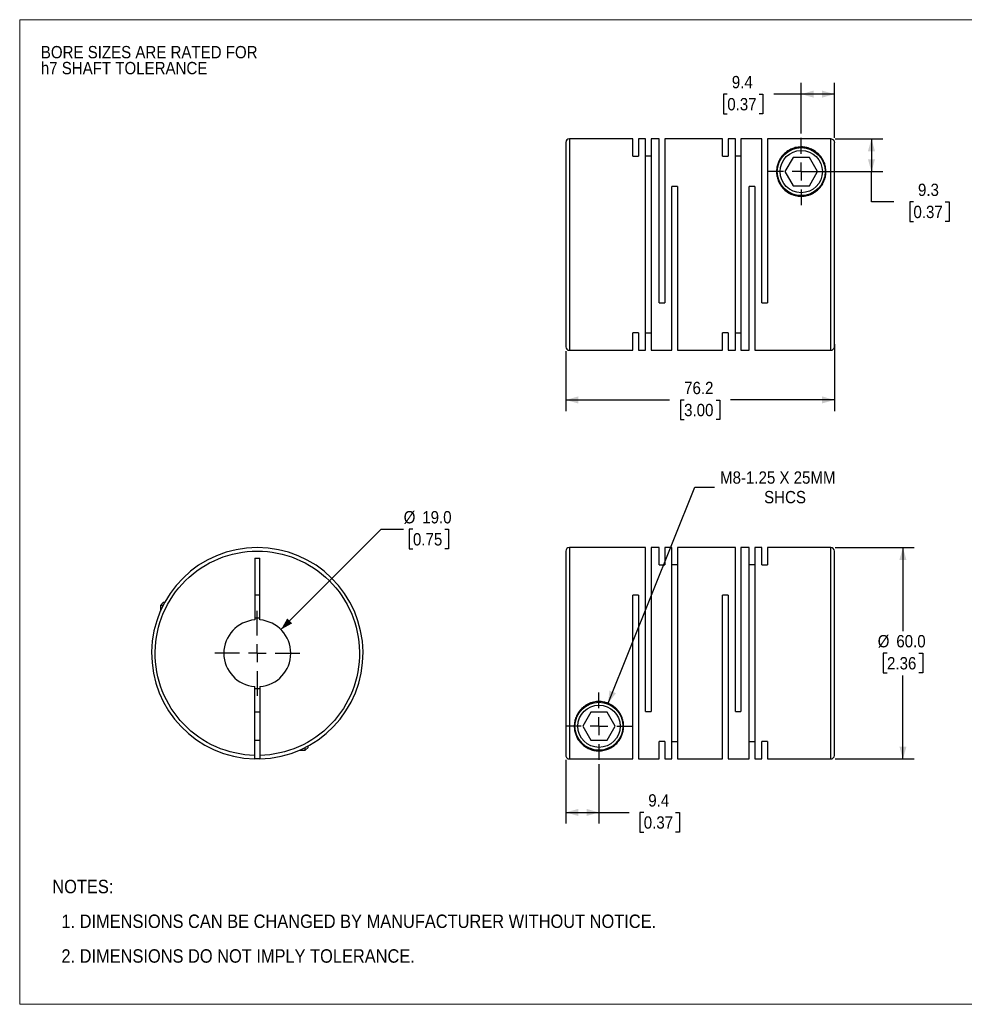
# Model space of a CAD drawing. Header units: millimetres. Extents: x 0 to 432, y 0 to 279.
# Tile 1 of 2: x 0 to 268, y 0 to 279. Entities that reach past the tile are written whole.
import ezdxf

# ---------------------------------------------------------------- set-up
doc = ezdxf.new("R2010")
doc.units = ezdxf.units.MM
doc.linetypes.add('SLD-Solid', pattern=[0])
doc.layers.add('SLD-0', color=7, linetype='SLD-Solid', lineweight=25)
doc.layers.add('TEXT', color=140, linetype='SLD-Solid', lineweight=25)
doc.styles.add('SLDTEXTSTYLE0', font='GOTHIC.TTF', dxfattribs={"width": 0.913})
doc.dimstyles.new('SLDDIMSTYLE0', dxfattribs={"dimtxt": 3.5, "dimasz": 3.5, "dimexe": 0, "dimexo": 0.0625, "dimgap": 0.875, "dimtad": 0, "dimtih": 1, "dimtoh": 1, "dimdec": 1, "dimrnd": 1e-09, "dimzin": 4, "dimdsep": 46, "dimtxsty": 'SLDTEXTSTYLE0', "dimsah": 1, "dimcen": 0, "dimadec": 0, "dimazin": 1, "dimtfac": 1, "dimtdec": 1, "dimtofl": 0, "dimtmove": 0, "dimatfit": 3, "dimfxl": 0, "dimfrac": 2, "dimtolj": 1, "dimtzin": 12, "dimarcsym": 0})
doc.dimstyles.new('SLDDIMSTYLE1', dxfattribs={"dimtxt": 3.5, "dimasz": 3.5, "dimexe": 0, "dimexo": 0.0625, "dimgap": 0.875, "dimtad": 0, "dimtih": 1, "dimtoh": 1, "dimdec": 1, "dimrnd": 1e-09, "dimzin": 4, "dimdsep": 46, "dimtxsty": 'SLDTEXTSTYLE0', "dimsah": 1, "dimcen": 0.09, "dimadec": 0, "dimazin": 1, "dimtfac": 1, "dimtdec": 1, "dimtofl": 0, "dimtmove": 0, "dimatfit": 3, "dimfxl": 0, "dimfrac": 2, "dimtolj": 1, "dimtzin": 12, "dimarcsym": 0})
doc.dimstyles.new('SLDDIMSTYLE2', dxfattribs={"dimtxt": 3.5, "dimasz": 3.5, "dimexe": 0, "dimexo": 0.0625, "dimgap": 0.875, "dimtad": 0, "dimtih": 1, "dimtoh": 1, "dimdec": 1, "dimrnd": 1e-09, "dimzin": 12, "dimdsep": 46, "dimtxsty": 'SLDTEXTSTYLE0', "dimsah": 1, "dimcen": 0.09, "dimadec": 0, "dimazin": 3, "dimtfac": 1, "dimtdec": 1, "dimtofl": 0, "dimtmove": 0, "dimatfit": 3, "dimfxl": 0, "dimfrac": 2, "dimtolj": 1, "dimtzin": 12, "dimarcsym": 0})
doc.dimstyles.new('SLDDIMSTYLE3', dxfattribs={"dimtxt": 3.5, "dimasz": 3.5, "dimexe": 0, "dimexo": 0.0625, "dimgap": 0.875, "dimtad": 0, "dimtih": 1, "dimtoh": 1, "dimdec": 1, "dimrnd": 1e-09, "dimzin": 12, "dimdsep": 46, "dimtxsty": 'SLDTEXTSTYLE0', "dimsah": 1, "dimcen": 0, "dimadec": 0, "dimazin": 3, "dimtfac": 1, "dimtdec": 1, "dimtofl": 0, "dimtmove": 0, "dimatfit": 3, "dimfxl": 0, "dimfrac": 2, "dimtolj": 1, "dimtzin": 12, "dimarcsym": 0})

# ---------------------------------------------------------------- blocks, each defined once
blk = doc.blocks.new('Block2')
at = {"color": 7, "linetype": 'SLD-Solid', "lineweight": 18}
for p, q in [((0, 279.4), (431.8, 279.4)), ((0, 279.4), (0, 0)), ((431.8, 279.4), (431.8, 0)), ((0, 0), (431.8, 0))]:
    blk.add_line(p, q, dxfattribs=at)
blk = doc.blocks.new('SW_NOTE_0_2')
at = {"layer": 'SLD-0', "color": 0, "char_height": 3.5, "attachment_point": 1, "style": 'SLDTEXTSTYLE0'}
for s, insert in [('BORE SIZES ARE RATED FOR ', (0, 4.47)), ('h7 SHAFT TOLERANCE', (0, -0.05))]:
    blk.add_mtext(s, dxfattribs=dict(at, insert=insert))
blk = doc.blocks.new('SW_NOTE_0_3')
at = {"layer": 'TEXT', "color": 0, "char_height": 3.81, "attachment_point": 1, "style": 'SLDTEXTSTYLE0'}
for s, insert in [('NOTES:', (0, 4.87)), ('  1. DIMENSIONS CAN BE CHANGED BY MANUFACTURER WITHOUT NOTICE.', (0, -4.99)), ('  2. DIMENSIONS DO NOT IMPLY TOLERANCE.', (0, -14.84))]:
    blk.add_mtext(s, dxfattribs=dict(at, insert=insert))
blk = doc.blocks.new('_D')
at = {"layer": 'SLD-0'}
for p, q in [((74.15, 106.33), (102.61, 134.79)), ((102.61, 134.79), (108.96, 134.79)), ((111.6, 134.79), (110.53, 134.79)), ((110.53, 134.79), (110.53, 129.23)), ((120.65, 134.79), (121.72, 134.79)), ((121.72, 134.79), (121.72, 129.23)), ((110.53, 129.23), (111.6, 129.23)), ((121.72, 129.23), (120.65, 129.23))]:
    blk.add_line(p, q, dxfattribs=at)
blk.add_solid([(74.15, 106.33), (77.33, 108.1), (75.92, 109.51)], dxfattribs=at)
at = {"layer": 'SLD-0', "char_height": 3.5, "attachment_point": 1, "style": 'SLDTEXTSTYLE0'}
for s, insert in [('%%c', (108.96, 139.97)), ('19.0', (114.24, 139.97)), ('0.75', (111.6, 133.7))]:
    blk.add_mtext(s, dxfattribs=dict(at, insert=insert))
blk = doc.blocks.new('SW_CENTERMARKSYMBOL_0')
at = {"layer": 'SLD-0', "color": 0}
for p, q in [((0, 5.08), (0, 12.04)), ((-5.08, 0), (-12.04, 0)), ((0, 0), (-2.54, 0)), ((0, 0), (0, 2.54)), ((0, 0), (0, -2.54)), ((0, 0), (2.54, 0)), ((5.08, 0), (12.04, 0)), ((0, -5.08), (0, -12.04))]:
    blk.add_line(p, q, dxfattribs=at)
blk = doc.blocks.new('_D_1')
at = {"layer": 'SLD-0'}
for p, q in [((231.45, 129.61), (253.82, 129.61)), ((250.64, 129.61), (250.64, 105.88)), ((246.12, 99.61), (245.05, 99.61)), ((245.05, 99.61), (245.05, 94.06)), ((255.17, 99.61), (256.24, 99.61)), ((256.24, 99.61), (256.24, 94.06)), ((245.05, 94.06), (246.12, 94.06)), ((250.64, 69.61), (250.64, 93.34)), ((256.24, 94.06), (255.17, 94.06)), ((231.45, 69.61), (253.82, 69.61))]:
    blk.add_line(p, q, dxfattribs=at)
for points in [[(250.64, 129.61), (249.64, 126.11), (251.64, 126.11)], [(250.64, 69.61), (251.64, 73.11), (249.64, 73.11)]]:
    blk.add_solid(points, dxfattribs=at)
at = {"layer": 'SLD-0', "char_height": 3.5, "attachment_point": 1, "style": 'SLDTEXTSTYLE0'}
for s, insert in [('%%c', (243.48, 104.79)), ('60.0', (248.76, 104.79)), ('2.36', (246.12, 98.53))]:
    blk.add_mtext(s, dxfattribs=dict(at, insert=insert))
blk = doc.blocks.new('_D_2')
at = {"layer": 'SLD-0'}
for p, q in [((154.98, 69.35), (154.98, 51.28)), ((164.38, 68.1), (164.38, 51.28)), ((154.98, 54.45), (164.38, 54.45)), ((164.38, 54.45), (172.95, 54.45)), ((177.09, 54.43), (176.02, 54.43)), ((176.02, 54.43), (176.02, 48.87)), ((186.14, 54.43), (187.21, 54.43)), ((187.21, 54.43), (187.21, 48.87)), ((176.02, 48.87), (177.09, 48.87)), ((187.21, 48.87), (186.14, 48.87))]:
    blk.add_line(p, q, dxfattribs=at)
for points in [[(154.98, 54.45), (158.48, 53.45), (158.48, 55.45)], [(164.38, 54.45), (160.88, 55.45), (160.88, 53.45)]]:
    blk.add_solid(points, dxfattribs=at)
at = {"layer": 'SLD-0', "char_height": 3.5, "attachment_point": 1, "style": 'SLDTEXTSTYLE0'}
for s, insert in [('9.4', (178.38, 59.61)), ('0.37', (177.09, 53.34))]:
    blk.add_mtext(s, dxfattribs=dict(at, insert=insert))
blk = doc.blocks.new('_D_3')
at = {"layer": 'SLD-0'}
for p, q in [((166.98, 85.41), (191.59, 146.76)), ((191.59, 146.76), (197.15, 146.76))]:
    blk.add_line(p, q, dxfattribs=at)
blk.add_solid([(166.98, 85.41), (169.21, 88.28), (167.36, 89.03)], dxfattribs=at)
at = {"layer": 'SLD-0', "char_height": 3.5, "attachment_point": 1, "style": 'SLDTEXTSTYLE0'}
for s, insert in [('M8-1.25 X 25MM', (198.74, 151.23)), ('SHCS', (211.25, 145.67))]:
    blk.add_mtext(s, dxfattribs=dict(at, insert=insert))
blk = doc.blocks.new('SW_CENTERMARKSYMBOL_1')
at = {"layer": 'SLD-0', "color": 0}
for p, q in [((0, 5.08), (0, 9.54)), ((-5.08, 0), (-9.54, 0)), ((0, 0), (-2.54, 0)), ((0, 0), (0, 2.54)), ((0, 0), (0, -2.54)), ((0, 0), (2.54, 0)), ((5.08, 0), (9.54, 0)), ((0, -5.08), (0, -9.54))]:
    blk.add_line(p, q, dxfattribs=at)
blk = doc.blocks.new('_D_5')
at = {"layer": 'SLD-0'}
for p, q in [((231.18, 187.32), (231.18, 168.32)), ((154.98, 185.32), (154.98, 168.32)), ((154.98, 171.5), (184.42, 171.5)), ((188.55, 171.47), (187.49, 171.47)), ((187.49, 171.47), (187.49, 165.92)), ((197.6, 171.47), (198.67, 171.47)), ((198.67, 171.47), (198.67, 165.92)), ((231.18, 171.5), (201.74, 171.5)), ((187.49, 165.92), (188.55, 165.92)), ((198.67, 165.92), (197.6, 165.92))]:
    blk.add_line(p, q, dxfattribs=at)
for points in [[(154.98, 171.5), (158.48, 170.5), (158.48, 172.5)], [(231.18, 171.5), (227.68, 172.5), (227.68, 170.5)]]:
    blk.add_solid(points, dxfattribs=at)
at = {"layer": 'SLD-0', "char_height": 3.5, "attachment_point": 1, "style": 'SLDTEXTSTYLE0'}
for s, insert in [('76.2', (188.55, 176.65)), ('3.00', (188.55, 170.39))]:
    blk.add_mtext(s, dxfattribs=dict(at, insert=insert))
blk = doc.blocks.new('_D_6')
at = {"layer": 'SLD-0'}
for p, q in [((231.45, 245.58), (244.89, 245.58)), ((241.71, 245.58), (241.71, 236.29)), ((223.05, 236.29), (244.89, 236.29)), ((241.71, 227.71), (241.71, 236.29)), ((248.06, 227.71), (241.71, 227.71)), ((253.62, 227.69), (252.55, 227.69)), ((252.55, 227.69), (252.55, 222.13)), ((262.67, 227.69), (263.74, 227.69)), ((263.74, 227.69), (263.74, 222.13)), ((252.55, 222.13), (253.62, 222.13)), ((263.74, 222.13), (262.67, 222.13))]:
    blk.add_line(p, q, dxfattribs=at)
for points in [[(241.71, 245.58), (240.71, 242.08), (242.71, 242.08)], [(241.71, 236.29), (242.71, 239.79), (240.71, 239.79)]]:
    blk.add_solid(points, dxfattribs=at)
at = {"layer": 'SLD-0', "char_height": 3.5, "attachment_point": 1, "style": 'SLDTEXTSTYLE0'}
for s, insert in [('9.3', (254.91, 232.87)), ('0.37', (253.62, 226.6))]:
    blk.add_mtext(s, dxfattribs=dict(at, insert=insert))
blk = doc.blocks.new('_D_7')
at = {"layer": 'SLD-0'}
for p, q in [((221.78, 247.1), (221.78, 261.46)), ((231.18, 245.85), (231.18, 261.46)), ((200.79, 258.25), (199.72, 258.25)), ((199.72, 258.25), (199.72, 252.7)), ((209.84, 258.25), (210.9, 258.25)), ((210.9, 258.25), (210.9, 252.7)), ((221.78, 258.28), (213.97, 258.28)), ((231.18, 258.28), (221.78, 258.28)), ((199.72, 252.7), (200.79, 252.7)), ((210.9, 252.7), (209.84, 252.7))]:
    blk.add_line(p, q, dxfattribs=at)
for points in [[(221.78, 258.28), (225.28, 257.28), (225.28, 259.28)], [(231.18, 258.28), (227.68, 259.28), (227.68, 257.28)]]:
    blk.add_solid(points, dxfattribs=at)
at = {"layer": 'SLD-0', "char_height": 3.5, "attachment_point": 1, "style": 'SLDTEXTSTYLE0'}
for s, insert in [('9.4', (202.08, 263.44)), ('0.37', (200.79, 257.17))]:
    blk.add_mtext(s, dxfattribs=dict(at, insert=insert))
blk = doc.blocks.new('SW_CENTERMARKSYMBOL_3')
at = {"layer": 'SLD-0', "color": 0}
for p, q in [((0, 5.08), (0, 9.54)), ((-5.08, 0), (-9.54, 0)), ((0, 0), (-2.54, 0)), ((0, 0), (0, 2.54)), ((0, 0), (0, -2.54)), ((0, 0), (2.54, 0)), ((5.08, 0), (9.54, 0)), ((0, -5.08), (0, -9.54))]:
    blk.add_line(p, q, dxfattribs=at)

msp = doc.modelspace()

# ---------------------------------------------------------------- linework, layer by layer
for p, q in [((173.98, 245.59), (155.98, 245.59)), ((155.98, 245.59), (155.98, 185.59)), ((173.98, 240.64), (173.98, 245.59)), ((177.58, 245.59), (175.58, 245.59)), ((175.58, 245.59), (175.58, 240.64)), ((177.58, 185.59), (177.58, 245.59)), ((181.48, 245.59), (179.18, 245.59)), ((179.18, 245.59), (179.18, 185.59)), ((181.48, 199.09), (181.48, 245.59)), ((199.48, 245.59), (183.08, 245.59)), ((183.08, 245.59), (183.08, 199.09)), ((199.48, 240.64), (199.48, 245.59)), ((203.08, 245.59), (201.08, 245.59)), ((201.08, 245.59), (201.08, 240.64)), ((203.08, 185.59), (203.08, 245.59)), ((210.58, 245.59), (204.68, 245.59)), ((204.68, 245.59), (204.68, 185.59)), ((210.58, 199.09), (210.58, 245.59)), ((212.18, 245.58), (212.18, 199.09)), ((230.18, 245.58), (212.18, 245.58)), ((230.18, 185.59), (230.18, 245.58)), ((173.98, 240.64), (175.58, 240.64)), ((179.18, 240.64), (177.58, 240.64)), ((199.48, 240.64), (201.08, 240.64)), ((204.68, 240.64), (203.08, 240.64)), ((219.47, 240.29), (217.16, 236.29)), ((224.09, 240.29), (219.47, 240.29)), ((226.4, 236.29), (224.09, 240.29)), ((217.16, 236.29), (219.47, 232.29)), ((224.09, 232.29), (226.4, 236.29)), ((185.08, 185.59), (185.08, 232.09)), ((186.68, 232.09), (185.08, 232.09)), ((186.68, 232.09), (186.68, 185.59)), ((206.98, 185.59), (206.98, 232.09)), ((208.58, 232.09), (206.98, 232.09)), ((208.58, 232.09), (208.58, 185.59)), ((219.47, 232.29), (224.09, 232.29)), ((181.48, 199.09), (183.08, 199.09)), ((210.58, 199.09), (212.18, 199.09)), ((175.58, 190.53), (173.98, 190.53)), ((173.98, 185.59), (173.98, 190.53)), ((175.58, 190.53), (175.58, 185.59)), ((177.58, 190.53), (179.18, 190.53)), ((201.08, 190.53), (199.48, 190.53)), ((199.48, 185.59), (199.48, 190.53)), ((201.08, 190.53), (201.08, 185.59)), ((203.08, 190.53), (204.68, 190.53)), ((155.98, 185.59), (173.98, 185.59)), ((175.58, 185.59), (177.58, 185.59)), ((179.18, 185.59), (185.08, 185.59)), ((186.68, 185.59), (199.48, 185.59)), ((201.08, 185.59), (203.08, 185.59)), ((204.68, 185.59), (206.98, 185.59)), ((208.58, 185.59), (230.18, 185.59)), ((177.58, 129.61), (155.98, 129.61)), ((155.98, 129.61), (155.98, 69.62)), ((177.58, 83.11), (177.58, 129.61)), ((181.48, 129.61), (179.18, 129.61)), ((179.18, 129.61), (179.18, 83.11)), ((181.48, 124.67), (181.48, 129.61)), ((185.08, 129.61), (183.08, 129.61)), ((183.08, 129.61), (183.08, 124.67)), ((185.08, 69.61), (185.08, 129.61)), ((203.08, 129.61), (186.68, 129.61)), ((186.68, 129.61), (186.68, 69.61)), ((203.08, 83.11), (203.08, 129.61)), ((206.98, 129.61), (204.68, 129.61)), ((204.68, 129.61), (204.68, 83.11)), ((206.98, 69.61), (206.98, 129.61)), ((210.58, 129.61), (208.58, 129.61)), ((208.58, 129.61), (208.58, 69.61)), ((210.58, 124.67), (210.58, 129.61)), ((230.18, 129.61), (212.18, 129.61)), ((212.18, 129.61), (212.18, 124.67)), ((230.18, 69.61), (230.18, 129.61)), ((66.68, 126.61), (68.18, 126.61)), ((66.68, 126.61), (66.68, 109.08)), ((68.18, 109.08), (68.18, 126.61)), ((181.48, 124.67), (183.08, 124.67)), ((186.68, 124.67), (185.08, 124.67)), ((208.58, 124.67), (206.98, 124.67)), ((210.58, 124.67), (212.18, 124.67)), ((68.18, 116.11), (66.68, 116.11)), ((175.58, 116.11), (173.98, 116.11)), ((173.98, 69.62), (173.98, 116.11)), ((175.58, 116.11), (175.58, 69.61)), ((201.08, 116.11), (199.48, 116.11)), ((199.48, 69.61), (199.48, 116.11)), ((201.08, 116.11), (201.08, 69.61)), ((40.73, 114.01), (39.93, 113.21)), ((39.93, 113.21), (39.93, 111.6)), ((40.69, 113.21), (39.93, 113.21)), ((41.12, 114.01), (40.73, 114.01)), ((66.68, 70.62), (66.68, 90.14)), ((68.18, 90.14), (68.18, 70.62)), ((68.18, 82.91), (66.68, 82.91)), ((162.07, 82.91), (159.76, 78.91)), ((166.69, 82.91), (162.07, 82.91)), ((169, 78.91), (166.69, 82.91)), ((177.58, 83.11), (179.18, 83.11)), ((203.08, 83.11), (204.68, 83.11)), ((159.76, 78.91), (162.07, 74.91)), ((166.69, 74.91), (169, 78.91)), ((66.68, 74.91), (68.18, 74.91)), ((81.03, 72.11), (81.83, 72.91)), ((81.03, 72.11), (81.03, 72.87)), ((81.83, 72.91), (81.83, 73.29)), ((162.07, 74.91), (166.69, 74.91)), ((181.48, 69.61), (181.48, 74.56)), ((183.08, 74.56), (181.48, 74.56)), ((183.08, 74.56), (183.08, 69.61)), ((185.08, 74.56), (186.68, 74.56)), ((206.98, 74.56), (208.58, 74.56)), ((212.18, 74.56), (210.58, 74.56)), ((210.58, 69.61), (210.58, 74.56)), ((212.18, 74.56), (212.18, 69.61)), ((79.42, 72.11), (81.03, 72.11)), ((155.98, 69.62), (173.98, 69.62)), ((175.58, 69.61), (181.48, 69.61)), ((183.08, 69.61), (185.08, 69.61)), ((186.68, 69.61), (199.48, 69.61)), ((201.08, 69.61), (206.98, 69.61)), ((208.58, 69.61), (210.58, 69.61)), ((212.18, 69.61), (230.18, 69.61))]:
    msp.add_line(p, q)
at = {"flags": 128}
msp.add_lwpolyline([(68.19, 69.62), (67.43, 69.61), (66.68, 69.62)], dxfattribs=at)
for centre, radius in [((221.78, 236.29), 6.8), ((221.78, 236.29), 6), ((164.38, 78.91), 6.8), ((164.38, 78.91), 6)]:
    msp.add_circle(centre, radius)
for centre, radius, start, end in [((155.98, 244.59), 1, 90, 180), ((155.98, 186.59), 1, 180, 270), ((230.18, 186.59), 1, 270, 0), ((67.43, 99.61), 30, 271.4325, 268.5675), ((155.98, 128.61), 1, 90, 180), ((230.18, 128.61), 1, 0, 90), ((67.43, 99.61), 9.5, 94.5281, 265.4719), ((67.43, 99.61), 10, 85.6988, 94.3012), ((67.43, 99.61), 9.5, 274.5281, 85.4719), ((67.43, 99.61), 10, 265.6988, 274.3012), ((230.18, 70.61), 1, 270, 0)]:
    msp.add_arc(centre, radius, start, end)
for points, knots in [([(154.98, 244.58), (154.98, 244.58), (154.98, 244.6), (154.98, 244.5), (154.98, 244.25), (154.98, 243.82), (154.98, 243.23), (154.98, 242.5), (154.98, 241.67), (154.98, 240.76), (154.98, 239.56), (154.98, 238), (154.98, 236.22), (154.98, 234.52), (154.98, 232.98), (154.98, 231.37), (154.98, 229.7), (154.98, 227.97), (154.98, 226.1), (154.98, 224.09), (154.98, 221.95), (154.98, 219.81), (154.98, 217.69), (154.98, 215.59), (154.98, 213.48), (154.98, 211.36), (154.98, 209.23), (154.98, 207.09), (154.98, 205.07), (154.98, 203.2), (154.98, 201.48), (154.98, 199.52), (154.98, 197.4), (154.98, 195.42), (154.98, 193.84), (154.98, 192.58), (154.98, 191.44), (154.98, 190.41), (154.98, 189.5), (154.98, 188.67), (154.98, 187.94), (154.98, 187.35), (154.98, 186.92), (154.98, 186.68), (154.98, 186.57), (154.98, 186.59), (154.98, 186.6)], [0, 0, 0, 0, 0.004116, 0.027255, 0.050368, 0.074219, 0.098691, 0.123203, 0.144472, 0.165695, 0.186968, 0.219506, 0.25205, 0.273763, 0.295429, 0.317148, 0.338416, 0.359639, 0.380912, 0.405419, 0.429893, 0.453744, 0.476855, 0.5, 0.52314, 0.546252, 0.570103, 0.594575, 0.619088, 0.640356, 0.661579, 0.682852, 0.71539, 0.747934, 0.769648, 0.791313, 0.813032, 0.8343, 0.855523, 0.876797, 0.901303, 0.925777, 0.949628, 0.972739, 0.995884, 1, 1, 1, 1]), ([(222.18, 243.28), (222.32, 243.27), (222.46, 243.26), (222.74, 243.22), (222.88, 243.2), (223.27, 243.13), (223.52, 243.07), (223.99, 242.93), (224.21, 242.86), (224.62, 242.69), (224.82, 242.59), (225.38, 242.3), (225.72, 242.08), (226.33, 241.61), (226.61, 241.36), (227.13, 240.82), (227.36, 240.53), (227.77, 239.92), (227.96, 239.6), (228.27, 238.92), (228.41, 238.57), (228.57, 238.01), (228.61, 237.82), (228.69, 237.43), (228.72, 237.23), (228.78, 236.63), (228.79, 236.22), (228.73, 235.37), (228.66, 234.93), (228.43, 234.05), (228.26, 233.61), (227.94, 232.96), (227.82, 232.74), (227.55, 232.32), (227.4, 232.11), (226.92, 231.51), (226.54, 231.13), (225.9, 230.63), (225.68, 230.47), (225.21, 230.18), (224.96, 230.04), (224.44, 229.81), (224.18, 229.71), (223.64, 229.53), (223.36, 229.46), (222.51, 229.3), (221.93, 229.26), (221.06, 229.32), (220.77, 229.35), (220.21, 229.46), (219.93, 229.53), (219.39, 229.7), (219.13, 229.8), (218.61, 230.04), (218.36, 230.17), (217.66, 230.6), (217.24, 230.93), (216.48, 231.68), (216.16, 232.09), (215.62, 232.93), (215.4, 233.37), (215.07, 234.24), (214.95, 234.68), (214.84, 235.33), (214.81, 235.55), (214.78, 235.97), (214.78, 236.18), (214.78, 236.8), (214.83, 237.2), (214.97, 237.98), (215.08, 238.35), (215.34, 239.07), (215.5, 239.4), (215.86, 240.05), (216.07, 240.35), (216.52, 240.93), (216.78, 241.2), (217.34, 241.71), (217.64, 241.95), (218.31, 242.38), (218.67, 242.58), (219.3, 242.84), (219.51, 242.92), (219.97, 243.06), (220.22, 243.12), (220.75, 243.22), (221.02, 243.25), (221.6, 243.29), (221.89, 243.29), (222.18, 243.28)], [0, 0, 0, 0, 0.007813, 0.007813, 0.015625, 0.015625, 0.03125, 0.03125, 0.046875, 0.046875, 0.0625, 0.0625, 0.09375, 0.09375, 0.125, 0.125, 0.15625, 0.15625, 0.1875, 0.1875, 0.21875, 0.21875, 0.234375, 0.234375, 0.25, 0.25, 0.28125, 0.28125, 0.3125, 0.3125, 0.34375, 0.34375, 0.359375, 0.359375, 0.375, 0.375, 0.40625, 0.40625, 0.421875, 0.421875, 0.4375, 0.4375, 0.453125, 0.453125, 0.46875, 0.46875, 0.5, 0.5, 0.515625, 0.515625, 0.53125, 0.53125, 0.546875, 0.546875, 0.5625, 0.5625, 0.59375, 0.59375, 0.625, 0.625, 0.65625, 0.65625, 0.6875, 0.6875, 0.703125, 0.703125, 0.71875, 0.71875, 0.75, 0.75, 0.78125, 0.78125, 0.8125, 0.8125, 0.84375, 0.84375, 0.875, 0.875, 0.90625, 0.90625, 0.9375, 0.9375, 0.953125, 0.953125, 0.96875, 0.96875, 0.984375, 0.984375, 1, 1, 1, 1]), ([(230.18, 245.58), (230.31, 245.58), (230.44, 245.55), (230.68, 245.45), (230.79, 245.38), (231.07, 245.1), (231.18, 244.84), (231.18, 244.58)], [0, 0, 0, 0, 0.25, 0.25, 0.5, 0.5, 1, 1, 1, 1]), ([(231.18, 186.59), (231.18, 186.59), (231.18, 189.59), (231.18, 200.31), (231.18, 207.59), (231.18, 222.84), (231.18, 230.2), (231.18, 241.19), (231.18, 244.38), (231.18, 244.58)], [0, 0, 0, 0, 0.25, 0.25, 0.5, 0.5, 0.75, 0.75, 1, 1, 1, 1]), ([(66.68, 70.62), (59.06, 70.82), (51.82, 74.01), (41.25, 85), (38.34, 92.36), (38.54, 107.61), (41.63, 114.89), (52.49, 125.61), (59.81, 128.61), (75.06, 128.61), (82.38, 125.61), (93.24, 114.89), (96.33, 107.61), (96.53, 92.36), (93.62, 85), (83.05, 74.01), (75.81, 70.82), (68.18, 70.62)], [0, 0, 0, 0, 0.125, 0.125, 0.25, 0.25, 0.375, 0.375, 0.5, 0.5, 0.625, 0.625, 0.75, 0.75, 0.875, 0.875, 1, 1, 1, 1]), ([(154.98, 128.61), (154.98, 128.61), (154.98, 125.61), (154.98, 114.89), (154.98, 107.61), (154.98, 92.36), (154.98, 85), (154.98, 74.01), (154.98, 70.82), (154.98, 70.62)], [0, 0, 0, 0, 0.25, 0.25, 0.5, 0.5, 0.75, 0.75, 1, 1, 1, 1]), ([(231.18, 70.62), (231.18, 70.62), (231.18, 70.6), (231.18, 70.7), (231.18, 70.95), (231.18, 71.37), (231.18, 71.97), (231.18, 72.7), (231.18, 73.53), (231.18, 74.43), (231.18, 75.63), (231.18, 77.2), (231.18, 78.98), (231.18, 80.68), (231.18, 82.22), (231.18, 83.83), (231.18, 85.5), (231.18, 87.23), (231.18, 89.1), (231.18, 91.11), (231.18, 93.25), (231.18, 95.39), (231.18, 97.5), (231.18, 99.61), (231.18, 101.72), (231.18, 103.84), (231.18, 105.97), (231.18, 108.11), (231.18, 110.13), (231.18, 112), (231.18, 113.72), (231.18, 115.67), (231.18, 117.8), (231.18, 119.77), (231.18, 121.36), (231.18, 122.62), (231.18, 123.76), (231.18, 124.79), (231.18, 125.7), (231.18, 126.53), (231.18, 127.26), (231.18, 127.85), (231.18, 128.27), (231.18, 128.52), (231.18, 128.63), (231.18, 128.6), (231.18, 128.6)], [0, 0, 0, 0, 0.0041157, 0.0272552, 0.0503678, 0.0742189, 0.0986911, 0.1232033, 0.1444715, 0.1656947, 0.1869681, 0.219506, 0.2520499, 0.2737634, 0.2954289, 0.3171476, 0.3384158, 0.359639, 0.3809123, 0.405419, 0.429893, 0.4537441, 0.4768548, 0.5, 0.5231395, 0.5462521, 0.5701033, 0.5945754, 0.6190877, 0.6403559, 0.6615791, 0.6828524, 0.7153904, 0.7479343, 0.7696477, 0.7913132, 0.8130319, 0.8343001, 0.8555233, 0.8767967, 0.9013034, 0.9257774, 0.9496284, 0.9727392, 0.9958843, 1, 1, 1, 1]), ([(170.9, 76.38), (170.77, 76.03), (170.6, 75.69), (170.22, 75.05), (170.01, 74.74), (169.54, 74.17), (169.29, 73.91), (168.86, 73.53), (168.71, 73.41), (168.4, 73.18), (168.23, 73.07), (167.72, 72.75), (167.34, 72.56), (166.71, 72.31), (166.48, 72.23), (166.01, 72.1), (165.75, 72.04), (165.21, 71.96), (164.93, 71.93), (164.5, 71.91), (164.35, 71.91), (164.06, 71.92), (163.92, 71.93), (163.63, 71.95), (163.49, 71.97), (163.22, 72.01), (163.09, 72.03), (162.71, 72.11), (162.47, 72.17), (161.79, 72.39), (161.38, 72.57), (160.65, 72.97), (160.32, 73.19), (159.72, 73.67), (159.45, 73.93), (158.95, 74.48), (158.72, 74.77), (158.11, 75.7), (157.81, 76.38), (157.56, 77.32), (157.52, 77.51), (157.45, 77.9), (157.42, 78.1), (157.37, 78.71), (157.37, 79.12), (157.45, 79.98), (157.53, 80.42), (157.78, 81.3), (157.95, 81.73), (158.41, 82.6), (158.69, 83.02), (159.19, 83.62), (159.37, 83.81), (159.76, 84.18), (159.97, 84.35), (160.4, 84.68), (160.63, 84.83), (161.11, 85.11), (161.37, 85.24), (161.89, 85.46), (162.15, 85.56), (162.7, 85.71), (162.99, 85.78), (163.84, 85.92), (164.42, 85.94), (165.28, 85.86), (165.57, 85.82), (166.13, 85.7), (166.4, 85.62), (166.94, 85.43), (167.2, 85.32), (167.71, 85.07), (167.95, 84.94), (168.41, 84.64), (168.63, 84.48), (169.04, 84.14), (169.24, 83.96), (169.79, 83.38), (170.1, 82.98), (170.61, 82.13), (170.82, 81.69), (171.13, 80.81), (171.24, 80.38), (171.33, 79.73), (171.35, 79.51), (171.38, 79.09), (171.38, 78.88), (171.35, 77.86), (171.18, 77.09), (170.9, 76.38)], [0, 0, 0, 0, 0.03125, 0.03125, 0.0625, 0.0625, 0.09375, 0.09375, 0.109375, 0.109375, 0.125, 0.125, 0.15625, 0.15625, 0.171875, 0.171875, 0.1875, 0.1875, 0.203125, 0.203125, 0.210938, 0.210938, 0.21875, 0.21875, 0.226563, 0.226563, 0.234375, 0.234375, 0.25, 0.25, 0.28125, 0.28125, 0.3125, 0.3125, 0.34375, 0.34375, 0.375, 0.375, 0.4375, 0.4375, 0.453125, 0.453125, 0.46875, 0.46875, 0.5, 0.5, 0.53125, 0.53125, 0.5625, 0.5625, 0.59375, 0.59375, 0.609375, 0.609375, 0.625, 0.625, 0.640625, 0.640625, 0.65625, 0.65625, 0.671875, 0.671875, 0.6875, 0.6875, 0.71875, 0.71875, 0.734375, 0.734375, 0.75, 0.75, 0.765625, 0.765625, 0.78125, 0.78125, 0.796875, 0.796875, 0.8125, 0.8125, 0.84375, 0.84375, 0.875, 0.875, 0.90625, 0.90625, 0.921875, 0.921875, 0.9375, 0.9375, 1, 1, 1, 1]), ([(66.68, 69.62), (66.68, 69.62), (66.68, 69.65), (66.68, 69.75), (66.68, 69.82), (66.68, 70.1), (66.68, 70.36), (66.68, 70.62)], [0, 0, 0, 0, 0.25, 0.25, 0.5, 0.5, 1, 1, 1, 1]), ([(68.18, 70.62), (68.18, 70.49), (68.18, 70.36), (68.18, 70.12), (68.18, 70.01), (68.18, 69.73), (68.18, 69.62), (68.18, 69.62)], [0, 0, 0, 0, 0.25, 0.25, 0.5, 0.5, 1, 1, 1, 1]), ([(154.98, 70.62), (154.98, 70.49), (155, 70.36), (155.1, 70.12), (155.18, 70.01), (155.45, 69.73), (155.71, 69.62), (155.98, 69.62)], [0, 0, 0, 0, 0.25, 0.25, 0.5, 0.5, 1, 1, 1, 1])]:
    msp.add_open_spline(points, degree=3, knots=knots)

# ---------------------------------------------------------------- block references
at = {"color": 7, "linetype": 'Continuous'}
msp.add_blockref('Block2', (0, 0), dxfattribs=at)
at = {"layer": 'SLD-0'}
for name, p in [('SW_NOTE_0_2', (6, 267.47)), ('SW_CENTERMARKSYMBOL_3', (221.78, 236.29)), ('SW_CENTERMARKSYMBOL_0', (67.43, 99.61)), ('SW_CENTERMARKSYMBOL_1', (164.38, 78.91))]:
    msp.add_blockref(name, p, dxfattribs=at)
at = {"layer": 'TEXT'}
msp.add_blockref('SW_NOTE_0_3', (9.26, 30.46), dxfattribs=at)

# ---------------------------------------------------------------- dimensions: what is measured, and where the dimension line sits
at = {"layer": 'SLD-0'}
for base, p1, p2, picture, middle in [((221.78, 258.28), (231.18, 244.58), (221.78, 245.83), '_D_7', (205.31, 258.28)), ((154.98, 171.5), (231.18, 188.59), (154.98, 186.59), '_D_5', (193.08, 171.5)), ((164.38, 54.45), (154.98, 70.62), (164.38, 69.37), '_D_2', (181.61, 54.45))]:
    dim = msp.add_linear_dim(base=base, p1=p1, p2=p2, dimstyle='SLDDIMSTYLE2', dxfattribs=at)
    dim.commit()
    dim.dimension.update_dxf_attribs({"geometry": picture, "text_midpoint": middle, "dimtype": 160})
dim = msp.add_linear_dim(base=(241.71, 236.29), p1=(230.18, 245.58), p2=(221.78, 236.29), angle=90, dimstyle='SLDDIMSTYLE2', dxfattribs=at)
dim.commit()
dim.dimension.update_dxf_attribs({"geometry": '_D_6', "text_midpoint": (241.71, 227.71), "dimtype": 160})
dim = msp.add_diameter_dim_2p(p1=(161.77, 72.41), p2=(166.98, 85.41), text='M8-1.25 X 25MM\\PSHCS', dimstyle='SLDDIMSTYLE3', override={"dimpost": '<>'}, dxfattribs=at)
dim.commit()
dim.dimension.update_dxf_attribs({"geometry": '_D_3', "text_midpoint": (217.06, 146.76), "dimtype": 163})
dim = msp.add_diameter_dim_2p(p1=(60.72, 92.89), p2=(74.15, 106.33), dimstyle='SLDDIMSTYLE0', dxfattribs=at)
dim.commit()
dim.dimension.update_dxf_attribs({"geometry": '_D', "text_midpoint": (116.12, 134.79), "dimtype": 163})
dim = msp.add_linear_dim(base=(250.64, 129.61), p1=(230.18, 69.61), p2=(230.18, 129.61), angle=90, text='%%c<>', dimstyle='SLDDIMSTYLE1', dxfattribs=at)
dim.commit()
dim.dimension.update_dxf_attribs({"geometry": '_D_1', "text_midpoint": (250.64, 99.61), "dimtype": 160})

doc.saveas('drawing.dxf')
